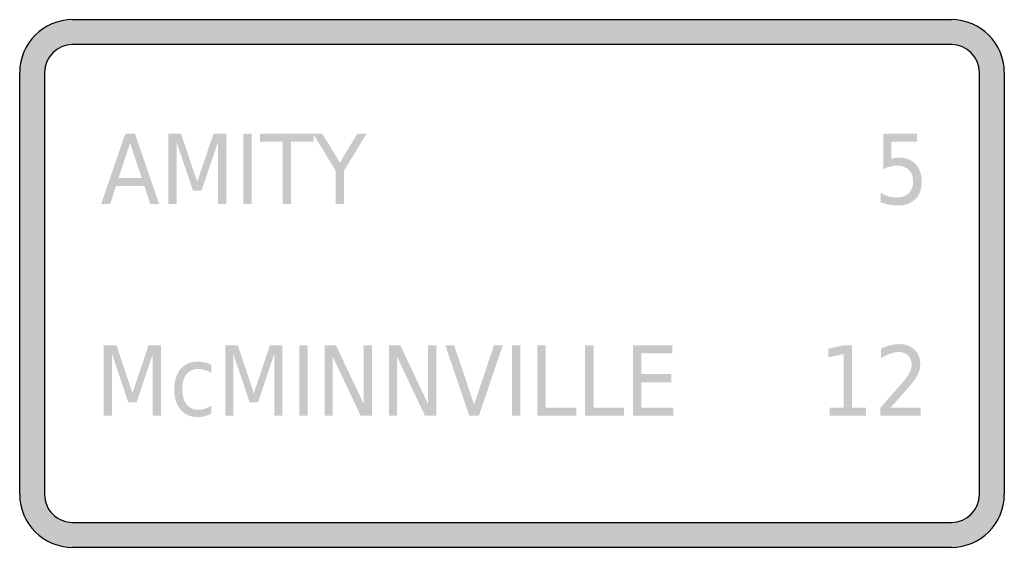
# Model space of a CAD drawing. Header units: inches. Extents: x -0.5 to 0.5, y -0.27 to 0.27.
import ezdxf

# ---------------------------------------------------------------- set-up
doc = ezdxf.new("R2010")
doc.units = ezdxf.units.IN
doc.header["$MEASUREMENT"] = 0

msp = doc.modelspace()

# ---------------------------------------------------------------- hatches: boundary and pattern name
h = msp.add_hatch(color=7)
h.paths.add_polyline_path([(-0.4465, 0.2678), (0.4465, 0.2678), (0.4537, 0.2673), (0.4607, 0.266), (0.4673, 0.2637), (0.4735, 0.2605), (0.4792, 0.2567), (0.4843, 0.2522), (0.4888, 0.247), (0.4927, 0.2413), (0.4958, 0.2352), (0.4982, 0.2285), (0.4995, 0.2215), (0.5, 0.2143), (0.5, -0.2143), (0.4995, -0.2215), (0.4982, -0.2285), (0.4958, -0.2352), (0.4927, -0.2413), (0.4888, -0.247), (0.4843, -0.2522), (0.4792, -0.2567), (0.4735, -0.2605), (0.4673, -0.2637), (0.4607, -0.266), (0.4537, -0.2673), (0.4465, -0.2678), (-0.4465, -0.2678), (-0.4537, -0.2673), (-0.4607, -0.266), (-0.4673, -0.2637), (-0.4735, -0.2605), (-0.4792, -0.2567), (-0.4843, -0.2522), (-0.4888, -0.247), (-0.4927, -0.2413), (-0.4958, -0.2352), (-0.4982, -0.2285), (-0.4995, -0.2215), (-0.5, -0.2143), (-0.5, 0.2143), (-0.4995, 0.2215), (-0.4982, 0.2285), (-0.4958, 0.2352), (-0.4927, 0.2413), (-0.4888, 0.247), (-0.4843, 0.2522), (-0.4792, 0.2567), (-0.4735, 0.2605), (-0.4673, 0.2637), (-0.4607, 0.266), (-0.4537, 0.2673), (-0.4465, 0.2678)])
edge = h.paths.add_edge_path(flags=0)
edge.add_spline(control_points=[(-0.4747, -0.2143), (-0.4747, -0.2218), (-0.4717, -0.229), (-0.4664, -0.2343), (-0.4611, -0.2396), (-0.4539, -0.2426), (-0.4464, -0.2426)], knot_values=[0, 0, 0, 0, 1, 1, 1, 2, 2, 2, 2], degree=3, periodic=0)
edge.add_line((-0.4464, -0.2426), (0.4464, -0.2426))
edge.add_spline(control_points=[(0.4464, -0.2426), (0.462, -0.2426), (0.4747, -0.2299), (0.4747, -0.2143)], knot_values=[0, 0, 0, 0, 1, 1, 1, 1], degree=3, periodic=0)
edge.add_line((0.4747, -0.2143), (0.4747, 0.2143))
edge.add_spline(control_points=[(0.4747, 0.2143), (0.4747, 0.2299), (0.462, 0.2426), (0.4464, 0.2426)], knot_values=[0, 0, 0, 0, 1, 1, 1, 1], degree=3, periodic=0)
edge.add_line((0.4464, 0.2426), (-0.4464, 0.2426))
edge.add_spline(control_points=[(-0.4464, 0.2426), (-0.462, 0.2426), (-0.4747, 0.2299), (-0.4747, 0.2143)], knot_values=[0, 0, 0, 0, 1, 1, 1, 1], degree=3, periodic=0)
edge.add_line((-0.4747, 0.2143), (-0.4747, -0.2143))
h = msp.add_hatch(color=7)
h.paths.add_polyline_path([(-0.3928, 0.1521), (-0.3829, 0.1521), (-0.3584, 0.0806), (-0.3674, 0.0806), (-0.3733, 0.0989), (-0.4023, 0.0989), (-0.4081, 0.0806), (-0.4173, 0.0806), (-0.3928, 0.1521)])
h.paths.add_polyline_path([(-0.3878, 0.1425), (-0.3997, 0.107), (-0.376, 0.107), (-0.3878, 0.1425)], flags=0)
for points in [[(-0.349, 0.1521), (-0.3361, 0.1521), (-0.3197, 0.1034), (-0.3032, 0.1521), (-0.2903, 0.1521), (-0.2903, 0.0806), (-0.2987, 0.0806), (-0.2987, 0.1433), (-0.3153, 0.0944), (-0.324, 0.0944), (-0.3406, 0.1433), (-0.3406, 0.0806), (-0.349, 0.0806), (-0.349, 0.1521)], [(-0.273, 0.1521), (-0.2643, 0.1521), (-0.2643, 0.0806), (-0.273, 0.0806), (-0.273, 0.1521)], [(-0.2559, 0.1521), (-0.2015, 0.1521), (-0.2015, 0.1439), (-0.2243, 0.1439), (-0.2243, 0.0806), (-0.233, 0.0806), (-0.233, 0.1439), (-0.2559, 0.1439), (-0.2559, 0.1521)], [(-0.202, 0.1521), (-0.1926, 0.1521), (-0.1748, 0.1227), (-0.1571, 0.1521), (-0.1477, 0.1521), (-0.1705, 0.1146), (-0.1705, 0.0806), (-0.1792, 0.0806), (-0.1792, 0.1146), (-0.202, 0.1521)], [(-0.4146, -0.0628), (-0.4017, -0.0628), (-0.3855, -0.1114), (-0.3692, -0.0628), (-0.3564, -0.0628), (-0.3564, -0.1342), (-0.3648, -0.1342), (-0.3648, -0.0715), (-0.3812, -0.1205), (-0.3898, -0.1205), (-0.4062, -0.0715), (-0.4062, -0.1342), (-0.4146, -0.1342), (-0.4146, -0.0628)], [(-0.2913, -0.0628), (-0.2785, -0.0628), (-0.2622, -0.1114), (-0.2459, -0.0628), (-0.2331, -0.0628), (-0.2331, -0.1342), (-0.2415, -0.1342), (-0.2415, -0.0715), (-0.2579, -0.1205), (-0.2665, -0.1205), (-0.283, -0.0715), (-0.283, -0.1342), (-0.2913, -0.1342), (-0.2913, -0.0628)], [(-0.216, -0.0628), (-0.2074, -0.0628), (-0.2074, -0.1342), (-0.216, -0.1342), (-0.216, -0.0628)], [(-0.1903, -0.0628), (-0.1787, -0.0628), (-0.1505, -0.1225), (-0.1505, -0.0628), (-0.1421, -0.0628), (-0.1421, -0.1342), (-0.1537, -0.1342), (-0.182, -0.0744), (-0.182, -0.1342), (-0.1903, -0.1342), (-0.1903, -0.0628)], [(-0.125, -0.0628), (-0.1134, -0.0628), (-0.0852, -0.1225), (-0.0852, -0.0628), (-0.0769, -0.0628), (-0.0769, -0.1342), (-0.0885, -0.1342), (-0.1167, -0.0744), (-0.1167, -0.1342), (-0.125, -0.1342), (-0.125, -0.0628)], [(-0.0434, -0.1342), (-0.0677, -0.0628), (-0.0587, -0.0628), (-0.0385, -0.1229), (-0.0183, -0.0628), (-0.0094, -0.0628), (-0.0336, -0.1342), (-0.0434, -0.1342)], [(-0.0001, -0.0628), (0.0085, -0.0628), (0.0085, -0.1342), (-0.0001, -0.1342), (-0.0001, -0.0628)], [(0.0256, -0.0628), (0.0342, -0.0628), (0.0342, -0.126), (0.0652, -0.126), (0.0652, -0.1342), (0.0256, -0.1342), (0.0256, -0.0628)], [(0.0742, -0.0628), (0.0828, -0.0628), (0.0828, -0.126), (0.1138, -0.126), (0.1138, -0.1342), (0.0742, -0.1342), (0.0742, -0.0628)], [(0.1228, -0.0628), (0.163, -0.0628), (0.163, -0.0709), (0.1314, -0.0709), (0.1314, -0.092), (0.1617, -0.092), (0.1617, -0.1002), (0.1314, -0.1002), (0.1314, -0.126), (0.1638, -0.126), (0.1638, -0.1342), (0.1228, -0.1342), (0.1228, -0.0628)], [(0.3226, -0.126), (0.3368, -0.126), (0.3368, -0.0716), (0.3213, -0.075), (0.3213, -0.0662), (0.3367, -0.0628), (0.3454, -0.0628), (0.3454, -0.126), (0.3596, -0.126), (0.3596, -0.1342), (0.3226, -0.1342), (0.3226, -0.126)]]:
    msp.add_hatch(color=7).paths.add_polyline_path(points)
h = msp.add_hatch(color=7)
edge = h.paths.add_edge_path()
edge.add_line((0.3772, 0.1521), (0.4114, 0.1521))
edge.add_line((0.4114, 0.1521), (0.4114, 0.1439))
edge.add_line((0.4114, 0.1439), (0.3852, 0.1439))
edge.add_line((0.3852, 0.1439), (0.3852, 0.1264))
edge.add_spline(control_points=[(0.3852, 0.1264), (0.3864, 0.1269), (0.3877, 0.1272), (0.389, 0.1275), (0.3902, 0.1277), (0.3915, 0.1278), (0.3928, 0.1278), (0.3999, 0.1278), (0.4056, 0.1257), (0.4098, 0.1213), (0.414, 0.1169), (0.4161, 0.111), (0.4161, 0.1035), (0.4161, 0.0959), (0.414, 0.0899), (0.4097, 0.0856), (0.4053, 0.0814), (0.3993, 0.0792), (0.3914, 0.0792), (0.3887, 0.0792), (0.386, 0.0795), (0.3832, 0.08), (0.3804, 0.0805), (0.3775, 0.0813), (0.3745, 0.0823)], knot_values=[0, 0, 0, 0, 1, 1, 1, 2, 2, 2, 3, 3, 3, 4, 4, 4, 5, 5, 5, 6, 6, 6, 7, 7, 7, 8, 8, 8, 8], degree=3, periodic=0)
edge.add_line((0.3745, 0.0823), (0.3745, 0.092))
edge.add_spline(control_points=[(0.3745, 0.092), (0.3771, 0.0904), (0.3797, 0.0893), (0.3825, 0.0885), (0.3853, 0.0878), (0.3882, 0.0874), (0.3912, 0.0874), (0.3962, 0.0874), (0.4001, 0.0888), (0.403, 0.0917), (0.406, 0.0946), (0.4074, 0.0986), (0.4074, 0.1035), (0.4074, 0.1085), (0.406, 0.1125), (0.403, 0.1154), (0.4001, 0.1183), (0.3962, 0.1197), (0.3912, 0.1197), (0.3889, 0.1197), (0.3866, 0.1194), (0.3843, 0.1188), (0.382, 0.1183), (0.3796, 0.1174), (0.3772, 0.1162)], knot_values=[0, 0, 0, 0, 1, 1, 1, 2, 2, 2, 3, 3, 3, 4, 4, 4, 5, 5, 5, 6, 6, 6, 7, 7, 7, 8, 8, 8, 8], degree=3, periodic=0)
edge.add_line((0.3772, 0.1162), (0.3772, 0.1521))
h = msp.add_hatch(color=7)
edge = h.paths.add_edge_path()
edge.add_line((0.3846, -0.126), (0.415, -0.126))
edge.add_line((0.415, -0.126), (0.415, -0.1342))
edge.add_line((0.415, -0.1342), (0.3742, -0.1342))
edge.add_line((0.3742, -0.1342), (0.3742, -0.126))
edge.add_spline(control_points=[(0.3742, -0.126), (0.3774, -0.1223), (0.3819, -0.1172), (0.3876, -0.1108), (0.3934, -0.1044), (0.3969, -0.1002), (0.3984, -0.0984), (0.4012, -0.0949), (0.4031, -0.092), (0.4042, -0.0896), (0.4053, -0.0872), (0.4059, -0.0848), (0.4059, -0.0825), (0.4059, -0.0787), (0.4047, -0.0756), (0.4023, -0.0732), (0.3999, -0.0708), (0.3968, -0.0696), (0.3929, -0.0696), (0.3902, -0.0696), (0.3873, -0.0701), (0.3843, -0.0712), (0.3813, -0.0722), (0.378, -0.0738), (0.3746, -0.076)], knot_values=[0, 0, 0, 0, 1, 1, 1, 2, 2, 2, 3, 3, 3, 4, 4, 4, 5, 5, 5, 6, 6, 6, 7, 7, 7, 8, 8, 8, 8], degree=3, periodic=0)
edge.add_line((0.3746, -0.076), (0.3746, -0.0662))
edge.add_spline(control_points=[(0.3746, -0.0662), (0.3781, -0.0646), (0.3814, -0.0635), (0.3844, -0.0627), (0.3875, -0.0619), (0.3902, -0.0615), (0.3928, -0.0615), (0.3994, -0.0615), (0.4047, -0.0633), (0.4087, -0.067), (0.4126, -0.0707), (0.4146, -0.0757), (0.4146, -0.0818), (0.4146, -0.0848), (0.4141, -0.0876), (0.4131, -0.0902), (0.4122, -0.0928), (0.4104, -0.0959), (0.4077, -0.0995)], knot_values=[0, 0, 0, 0, 1, 1, 1, 2, 2, 2, 3, 3, 3, 4, 4, 4, 5, 5, 5, 6, 6, 6, 6], degree=3, periodic=0)
edge.add_spline(control_points=[(0.4077, -0.0995), (0.407, -0.1004), (0.4047, -0.1031), (0.4009, -0.1075), (0.397, -0.1119), (0.3916, -0.1181), (0.3846, -0.126)], knot_values=[0, 0, 0, 0, 1, 1, 1, 2, 2, 2, 2], degree=3, periodic=0)
h = msp.add_hatch(color=7)
edge = h.paths.add_edge_path()
edge.add_line((-0.3053, -0.0827), (-0.3053, -0.0909))
edge.add_spline(control_points=[(-0.3053, -0.0909), (-0.3075, -0.0895), (-0.3097, -0.0885), (-0.3119, -0.0878), (-0.3142, -0.0871), (-0.3164, -0.0868), (-0.3187, -0.0868), (-0.3238, -0.0868), (-0.3278, -0.0886), (-0.3306, -0.0922), (-0.3334, -0.0958), (-0.3348, -0.1009), (-0.3348, -0.1074), (-0.3348, -0.114), (-0.3334, -0.1191), (-0.3306, -0.1227), (-0.3278, -0.1263), (-0.3238, -0.1281), (-0.3187, -0.1281), (-0.3164, -0.1281), (-0.3142, -0.1278), (-0.3119, -0.1271), (-0.3097, -0.1264), (-0.3075, -0.1254), (-0.3053, -0.124)], knot_values=[0, 0, 0, 0, 1, 1, 1, 2, 2, 2, 3, 3, 3, 4, 4, 4, 5, 5, 5, 6, 6, 6, 7, 7, 7, 8, 8, 8, 8], degree=3, periodic=0)
edge.add_line((-0.3053, -0.124), (-0.3053, -0.1321))
edge.add_spline(control_points=[(-0.3053, -0.1321), (-0.3075, -0.1333), (-0.3097, -0.1341), (-0.3121, -0.1347), (-0.3144, -0.1353), (-0.3169, -0.1356), (-0.3195, -0.1356), (-0.3267, -0.1356), (-0.3324, -0.133), (-0.3367, -0.128), (-0.3409, -0.1229), (-0.343, -0.1161), (-0.343, -0.1074), (-0.343, -0.0987), (-0.3409, -0.0918), (-0.3366, -0.0868), (-0.3323, -0.0818), (-0.3265, -0.0793), (-0.3191, -0.0793), (-0.3166, -0.0793), (-0.3143, -0.0796), (-0.312, -0.0801), (-0.3096, -0.0807), (-0.3074, -0.0815), (-0.3053, -0.0827)], knot_values=[0, 0, 0, 0, 1, 1, 1, 2, 2, 2, 3, 3, 3, 4, 4, 4, 5, 5, 5, 6, 6, 6, 7, 7, 7, 8, 8, 8, 8], degree=3, periodic=0)

# ---------------------------------------------------------------- linework, layer by layer
at = {"color": 7}
for p, q in [((-0.4464, 0.2679), (0.4464, 0.2679)), ((-0.5, -0.2143), (-0.5, 0.2143)), ((0.5, 0.2143), (0.5, -0.2143)), ((0.4464, -0.2679), (-0.4464, -0.2679))]:
    msp.add_line(p, q, dxfattribs=at)
for points in [[(0.4464, 0.2426), (-0.4464, 0.2426)], [(-0.4747, 0.2143), (-0.4747, -0.2143)], [(0.4747, -0.2143), (0.4747, 0.2143)], [(-0.4464, -0.2426), (0.4464, -0.2426)]]:
    msp.add_lwpolyline(points, dxfattribs=at)
for points in [[(-0.4464, 0.2679), (-0.476, 0.2679), (-0.5, 0.2439), (-0.5, 0.2143)], [(0.5, 0.2143), (0.5, 0.2439), (0.476, 0.2679), (0.4464, 0.2679)], [(-0.4464, 0.2426), (-0.462, 0.2426), (-0.4747, 0.2299), (-0.4747, 0.2143)], [(0.4747, 0.2143), (0.4747, 0.2299), (0.462, 0.2426), (0.4464, 0.2426)], [(-0.5, -0.2143), (-0.5, -0.2439), (-0.476, -0.2679), (-0.4464, -0.2679)], [(0.4464, -0.2679), (0.476, -0.2679), (0.5, -0.2439), (0.5, -0.2143)], [(0.4464, -0.2426), (0.462, -0.2426), (0.4747, -0.2299), (0.4747, -0.2143)]]:
    msp.add_open_spline(points, degree=3, dxfattribs=at)
msp.add_open_spline([(-0.4747, -0.2143), (-0.4747, -0.2218), (-0.4717, -0.229), (-0.4664, -0.2343), (-0.4611, -0.2396), (-0.4539, -0.2426), (-0.4464, -0.2426)], degree=3, knots=[0, 0, 0, 0, 1, 1, 1, 2, 2, 2, 2], dxfattribs=at)

doc.saveas('drawing.dxf')
